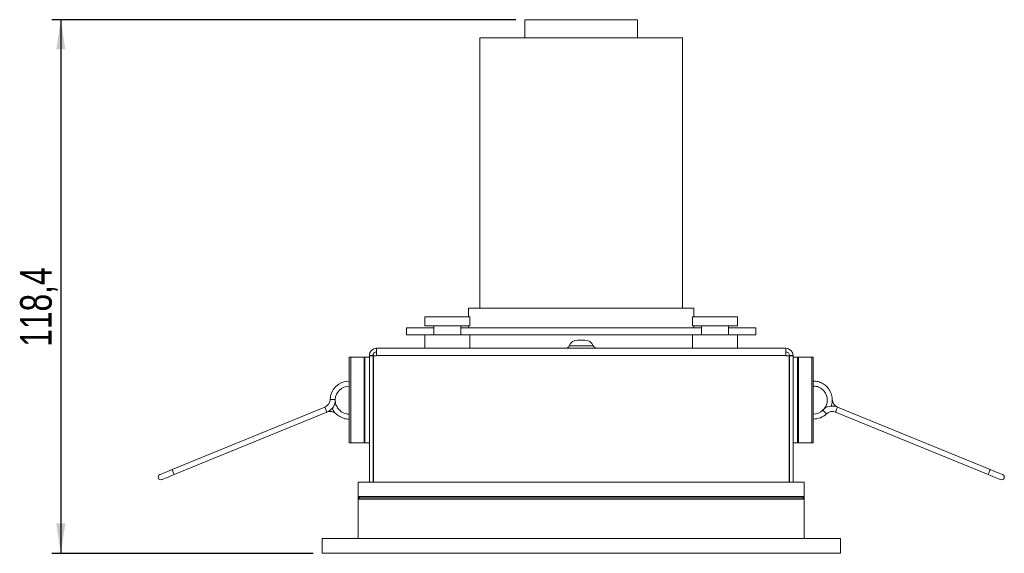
# Model space of a CAD drawing. Header units: millimetres. Extents: x 39 to 332, y 43 to 257.
# Tile 3 of 6: x 199 to 308, y 43 to 102. Entities that reach past the tile are written whole.
import ezdxf

# ---------------------------------------------------------------- set-up
doc = ezdxf.new("R2010")
doc.units = ezdxf.units.MM
doc.layers.add('SLD-0', color=179, linetype='Continuous')
doc.styles.add('SLDTEXTSTYLE0', font='TXT', dxfattribs={"width": 0.75})
doc.dimstyles.new('SLDDIMSTYLE0', dxfattribs={"dimtxt": 3.5, "dimasz": 3.302, "dimexe": 0, "dimexo": 0.0625, "dimgap": 0.875, "dimtad": 1, "dimdec": 1, "dimlfac": 2, "dimrnd": 1e-09, "dimzin": 12, "dimdsep": 46, "dimtxsty": 'SLDTEXTSTYLE0', "dimsah": 1, "dimcen": 0.09, "dimadec": 0, "dimazin": 3, "dimtfac": 1, "dimtdec": 1, "dimtofl": 0, "dimtmove": 0, "dimatfit": 3, "dimfxl": 0, "dimfrac": 2, "dimtolj": 1, "dimtzin": 12, "dimarcsym": 0})

# ---------------------------------------------------------------- blocks, each defined once
blk = doc.blocks.new('_D_2')
at = {"layer": 'SLD-0'}
for p, q in [((253.86, 102.28), (202.36, 102.28)), ((203.36, 102.28), (203.36, 43.08)), ((231.36, 43.08), (202.36, 43.08))]:
    blk.add_line(p, q, dxfattribs=at)
for points in [[(203.36, 102.28), (202.86, 98.98), (203.87, 98.98)], [(203.36, 43.08), (203.87, 46.39), (202.86, 46.39)]]:
    blk.add_solid(points, dxfattribs=at)
at = {"layer": 'SLD-0', "insert": (198.85, 66.01), "char_height": 3.5, "attachment_point": 1, "rotation": 90, "style": 'SLDTEXTSTYLE0'}
blk.add_mtext('118,4', dxfattribs=at)

msp = doc.modelspace()

# ---------------------------------------------------------------- linework, layer by layer
at = {"color": 7, "linetype": 'Continuous', "lineweight": 15}
for p, q in [((254.855, 102.283), (254.855, 100.283)), ((254.855, 102.283), (264.603, 102.283)), ((264.603, 102.283), (267.355, 102.283)), ((267.355, 100.283), (267.355, 102.283)), ((249.855, 100.283), (249.855, 70.283)), ((249.855, 100.283), (267.401, 100.283)), ((267.401, 100.283), (272.355, 100.283)), ((272.355, 70.283), (272.355, 100.283)), ((248.605, 70.283), (248.605, 69.333)), ((248.605, 70.283), (268.101, 70.283)), ((268.101, 70.283), (273.605, 70.283)), ((273.605, 69.333), (273.605, 70.283)), ((243.756, 69.333), (243.756, 68.333)), ((243.756, 69.333), (248.756, 69.333)), ((248.756, 68.333), (248.756, 69.333)), ((273.454, 69.333), (273.454, 68.333)), ((273.454, 69.333), (278.454, 69.333)), ((278.454, 68.333), (278.454, 69.333)), ((241.73, 68.083), (241.73, 67.333)), ((241.73, 68.083), (244.756, 68.083)), ((243.784, 68.333), (243.756, 68.333)), ((248.756, 68.333), (243.784, 68.333)), ((244.756, 68.333), (244.756, 67.333)), ((247.756, 67.333), (247.756, 68.333)), ((247.756, 68.083), (274.454, 68.083)), ((248.605, 68.333), (248.605, 68.083)), ((273.515, 68.333), (273.454, 68.333)), ((278.454, 68.333), (273.515, 68.333)), ((273.605, 68.083), (273.605, 68.333)), ((274.454, 68.333), (274.454, 67.333)), ((277.454, 67.333), (277.454, 68.333)), ((277.454, 68.083), (280.48, 68.083)), ((280.48, 67.333), (280.48, 68.083)), ((241.73, 67.333), (243.756, 67.333)), ((243.756, 67.333), (243.756, 65.833)), ((243.756, 67.333), (248.755, 67.333)), ((248.756, 65.833), (248.756, 67.333)), ((248.756, 67.333), (273.454, 67.333)), ((260.705, 66.733), (261.505, 66.733)), ((273.454, 67.333), (273.454, 65.833)), ((273.456, 67.333), (278.454, 67.333)), ((278.454, 65.833), (278.454, 67.333)), ((278.454, 67.333), (280.48, 67.333)), ((238.405, 65.833), (283.805, 65.833)), ((238.405, 65.833), (238.405, 65.033)), ((283.805, 65.033), (283.805, 65.833)), ((235.355, 64.833), (235.355, 55.333)), ((235.536, 64.833), (235.355, 64.833)), ((235.536, 64.833), (235.536, 55.333)), ((237.015, 64.833), (235.536, 64.833)), ((237.015, 64.833), (237.015, 55.333)), ((237.105, 64.833), (237.015, 64.833)), ((237.605, 64.833), (237.105, 64.833)), ((237.105, 64.833), (237.105, 55.333)), ((238.005, 65.033), (237.605, 65.033)), ((237.605, 65.033), (237.605, 64.998)), ((237.605, 50.983), (237.605, 64.998)), ((238.005, 64.998), (237.605, 64.998)), ((238.005, 65.033), (238.005, 64.998)), ((238.005, 50.983), (238.005, 64.998)), ((238.041, 64.998), (238.041, 50.983)), ((238.405, 64.998), (238.041, 64.998)), ((283.805, 65.033), (238.405, 65.033)), ((238.405, 64.998), (238.405, 65.033)), ((283.805, 65.033), (283.805, 64.998)), ((284.17, 64.998), (283.805, 64.998)), ((284.17, 50.983), (284.17, 64.998)), ((284.205, 65.033), (284.605, 65.033)), ((284.205, 64.998), (284.205, 65.033)), ((284.205, 64.998), (284.605, 64.998)), ((284.205, 64.998), (284.205, 50.983)), ((284.605, 64.998), (284.605, 65.033)), ((284.605, 64.998), (284.605, 50.983)), ((285.105, 64.833), (284.605, 64.833)), ((285.105, 64.833), (285.105, 55.333)), ((285.196, 64.833), (285.105, 64.833)), ((285.196, 64.833), (285.196, 55.333)), ((286.674, 64.833), (285.196, 64.833)), ((286.674, 64.833), (286.674, 55.333)), ((286.855, 64.833), (286.674, 64.833)), ((286.855, 64.833), (286.855, 55.333)), ((232.657, 59.303), (215.723, 52.373)), ((306.488, 52.373), (289.553, 59.303)), ((215.95, 51.818), (232.885, 58.748)), ((289.326, 58.748), (306.26, 51.818)), ((235.536, 55.333), (235.355, 55.333)), ((237.015, 55.333), (235.536, 55.333)), ((237.105, 55.333), (237.015, 55.333)), ((237.605, 55.333), (237.105, 55.333)), ((285.105, 55.333), (284.605, 55.333)), ((285.196, 55.333), (285.105, 55.333)), ((286.674, 55.333), (285.196, 55.333)), ((286.855, 55.333), (286.674, 55.333)), ((236.355, 50.983), (236.355, 49.383)), ((285.855, 50.983), (236.355, 50.983)), ((285.855, 50.983), (285.855, 49.383)), ((236.355, 49.383), (236.505, 49.233)), ((236.355, 49.383), (236.355, 49.083)), ((285.855, 49.383), (236.355, 49.383)), ((236.355, 49.083), (236.505, 49.233)), ((285.705, 49.233), (236.505, 49.233)), ((285.855, 49.383), (285.705, 49.233)), ((285.855, 49.083), (285.705, 49.233)), ((285.855, 49.083), (285.855, 49.383)), ((236.355, 49.083), (236.355, 44.733)), ((285.855, 49.083), (236.355, 49.083)), ((285.855, 49.083), (285.855, 44.733)), ((232.355, 43.083), (232.355, 44.733)), ((289.855, 44.733), (232.355, 44.733)), ((289.855, 43.083), (289.855, 44.733)), ((289.855, 43.083), (232.355, 43.083))]:
    msp.add_line(p, q, dxfattribs=at)
at = {"color": 8, "linetype": 'Continuous', "lineweight": 15}
msp.add_line((259.78, 66.112), (262.431, 66.112), dxfattribs=at)
at = {"color": 8, "linetype": 'Continuous', "lineweight": 15, "flags": 128}
for points in [[(233.247, 60.152), (233.253, 60.151), (233.3, 60.15), (233.386, 60.147), (233.498, 60.143), (233.618, 60.14), (233.726, 60.136), (233.806, 60.133)], [(232.657, 59.303), (232.666, 59.282), (232.691, 59.222), (232.728, 59.132), (232.771, 59.026), (232.814, 58.919), (232.851, 58.829), (232.876, 58.769), (232.885, 58.748), (232.885, 58.748)], [(289.326, 58.748), (289.335, 58.769), (289.359, 58.829), (289.396, 58.919), (289.439, 59.026), (289.483, 59.132), (289.52, 59.222), (289.544, 59.282), (289.553, 59.303), (289.553, 59.303)], [(288.311, 58.556), (288.306, 58.561), (288.274, 58.595), (288.214, 58.657), (288.137, 58.738), (288.055, 58.825), (287.98, 58.903), (287.925, 58.961)], [(215.723, 52.373), (215.732, 52.352), (215.756, 52.292), (215.793, 52.202), (215.837, 52.096), (215.88, 51.989), (215.917, 51.899), (215.942, 51.839), (215.95, 51.818)], [(306.26, 51.818), (306.269, 51.839), (306.294, 51.899), (306.33, 51.989), (306.374, 52.096), (306.417, 52.202), (306.454, 52.292), (306.479, 52.352), (306.488, 52.373)]]:
    msp.add_lwpolyline(points, dxfattribs=at)
at = {"color": 7, "linetype": 'Continuous', "lineweight": 15, "flags": 128}
for points in [[(215.723, 52.373), (215.455, 52.264), (215.197, 52.158), (214.959, 52.061), (214.751, 51.976), (214.58, 51.906), (214.453, 51.854), (214.375, 51.822), (214.348, 51.811)], [(214.576, 51.255), (214.602, 51.266), (214.68, 51.298), (214.807, 51.35), (214.978, 51.42), (215.187, 51.505), (215.424, 51.603), (215.682, 51.708), (215.95, 51.818)], [(306.26, 51.818), (306.528, 51.708), (306.786, 51.603), (307.024, 51.505), (307.232, 51.42), (307.403, 51.35), (307.53, 51.298), (307.608, 51.266), (307.635, 51.255)], [(307.862, 51.811), (307.836, 51.822), (307.757, 51.854), (307.63, 51.906), (307.46, 51.976), (307.251, 52.061), (307.014, 52.158), (306.756, 52.264), (306.488, 52.373)]]:
    msp.add_lwpolyline(points, dxfattribs=at)
at = {"color": 7, "linetype": 'Continuous', "lineweight": 15}
for centre, radius, start, end in [((260.705, 65.733), 1, 90, 157.70903), ((261.505, 65.733), 1, 22.29097, 90), ((238.405, 65.033), 0.8, 90, 180), ((259.364, 66.283), 0.45, 270, 337.70903), ((262.847, 66.283), 0.45, 202.29097, 270), ((283.805, 65.033), 0.8, 0, 90), ((238.405, 65.033), 0.4, 90, 180), ((283.805, 65.033), 0.4, 0, 90), ((235.355, 60.083), 2.109, 90, 178.13896), ((235.355, 60.083), 1.55, 90, 178.13896), ((232.298, 60.182), 0.95, 292.2555, 358.13896), ((289.913, 60.182), 0.95, 181.86104, 247.7445), ((232.298, 60.182), 1.55, 292.2555, 348.8829), ((288.966, 57.869), 1.55, 67.7445, 124.37189), ((233.244, 57.869), 0.95, 46.37205, 112.2555), ((286.855, 60.083), 1.55, 270, 313.62795), ((286.855, 60.083), 2.109, 270, 313.62795), ((288.966, 57.869), 0.95, 67.7445, 133.62795), ((214.462, 51.533), 0.3, 112.2555, 292.2555), ((307.748, 51.533), 0.3, 247.7445, 67.7445)]:
    msp.add_arc(centre, radius, start, end, dxfattribs=at)
for points, knots in [([(288.842, 59.403), (288.891, 59.576), (288.996, 59.944), (288.941, 60.535), (288.733, 61.108), (288.366, 61.595), (287.896, 61.942), (287.381, 62.16), (287.026, 62.171), (286.855, 62.177)], [0, 0, 0, 0, 0.1341, 0.2853934, 0.4367177, 0.58799, 0.7356049, 0.8723088, 1, 1, 1, 1]), ([(287.85, 58.914), (287.951, 59.007), (288.184, 59.218), (288.38, 59.68), (288.431, 60.209), (288.298, 60.728), (288, 61.174), (287.572, 61.485), (287.165, 61.637), (286.922, 61.617), (286.855, 61.612)], [0, 0, 0, 0, 0.1090785, 0.2486447, 0.388183, 0.5277281, 0.6672907, 0.8068168, 0.9464079, 1, 1, 1, 1]), ([(233.818, 59.884), (233.818, 59.884), (233.818, 59.883), (233.817, 59.895), (233.813, 59.924), (233.808, 59.985), (233.805, 60.059), (233.806, 60.113), (233.806, 60.133)], [0, 0, 0, 0, 0.05234331, 0.15318398, 0.29047238, 0.4911666, 0.81300568, 1, 1, 1, 1]), ([(233.462, 59.176), (233.548, 59.018), (233.731, 58.682), (234.185, 58.295), (234.734, 58.048), (235.147, 57.948), (235.351, 57.976), (235.355, 57.976)], [0, 0, 0, 0, 0.2267816, 0.4826395, 0.7385495, 0.9943718, 1, 1, 1, 1]), ([(233.829, 59.888), (233.829, 59.862), (233.826, 59.661), (233.992, 59.303), (234.318, 58.885), (234.778, 58.623), (235.148, 58.51), (235.338, 58.538), (235.355, 58.541)], [0, 0, 0, 0, 0.0349594, 0.2703714, 0.5057363, 0.7411132, 0.9765191, 1, 1, 1, 1]), ([(288.091, 59.147), (288.091, 59.148), (288.092, 59.148), (288.084, 59.139), (288.067, 59.116), (288.028, 59.069), (287.978, 59.013), (287.939, 58.975), (287.925, 58.961)], [0, 0, 0, 0, 0.0523434, 0.153185, 0.2904732, 0.4911681, 0.8130075, 1, 1, 1, 1])]:
    msp.add_open_spline(points, degree=3, knots=knots, dxfattribs=at)

# ---------------------------------------------------------------- dimensions: what is measured, and where the dimension line sits
at = {"layer": 'SLD-0'}
dim = msp.add_linear_dim(base=(203.364, 43.083), p1=(254.855, 102.283), p2=(232.355, 43.083), angle=90, dimstyle='SLDDIMSTYLE0', dxfattribs=at)
dim.commit()
dim.dimension.update_dxf_attribs({"geometry": '_D_2', "text_midpoint": (203.364, 71.83), "dimtype": 160})

doc.saveas('drawing.dxf')
